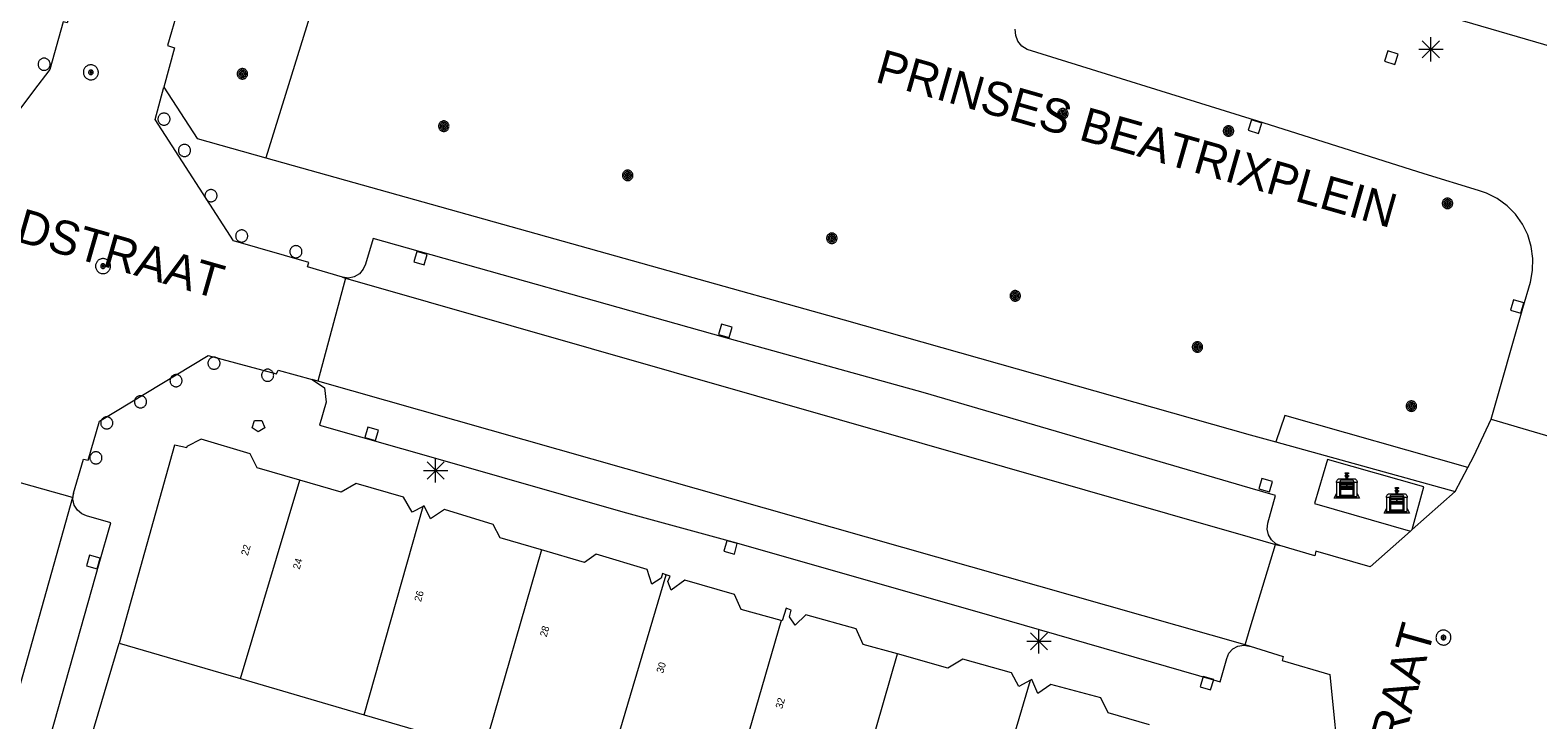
# Model space of a CAD drawing. Header units: metres. Extents: x 135779 to 137489, y 452643 to 455118.
# Tile 242 of 256: x 136950 to 137012, y 453642 to 453671. Entities that reach past the tile are written whole.
import ezdxf
from ezdxf.enums import TextEntityAlignment as Align

# ---------------------------------------------------------------- set-up
doc = ezdxf.new("R2010")
doc.units = ezdxf.units.M
for name, color, linetype, lineweight in [('KTop_BAK_Afval apart plaats', 96, 'Continuous', 13), ('KTop_BTD_Groenvoorziening_gras- en kruidachtigen', 62, 'Continuous', 13), ('KTop_NAR_Huisnummer (t)', 7, 'Continuous', 13), ('KTop_ORL_Weg_Straatnaam (t)', 7, 'Continuous', 13), ('KTop_PAL_Afsluitpaal', 222, 'Continuous', 13), ('KTop_PAL_Lichtmast', 40, 'Continuous', 13), ('KTop_PND_Grondvlaksituatie van BAG-pand [tachy]', 1, 'Continuous', 13), ('KTop_PND_Pandscheiding', 40, 'Continuous', 13), ('KTop_PUT_Brandkraan of -put', 1, 'Continuous', 13), ('KTop_PUT_Inspectie- of rioolput', 15, 'Continuous', 13), ('KTop_PUT_Kolk', 15, 'Continuous', 13), ('KTop_VGO_Boom', 92, 'Continuous', 13), ('KTop_WGD_Rijbaan_Lokale weg', 251, 'Continuous', 13), ('KTop_WGD_Rijbaan_Lokale weg_verkeersdrempel', 40, 'Continuous', 13), ('KTop_WGD_Voetpad', 251, 'Continuous', 13)]:
    doc.layers.add(name, color=color, linetype=linetype, lineweight=lineweight)
doc.styles.add('Style-ROVU', font='ROVU.shx')

# ---------------------------------------------------------------- blocks, each defined once
blk = doc.blocks.new('BAK_Afval_apart_plaats')
at = {"layer": 'KTop_BAK_Afval apart plaats'}
for p, q in [((-0.43, 0.141), (-0.425, 0.168)), ((-0.43, 0.118), (-0.43, 0.141)), ((-0.29, 0.118), (-0.43, 0.118)), ((-0.43, 0.118), (-0.43, -0.457)), ((-0.29, 0.118), (-0.43, 0.118)), ((-0.425, 0.168), (-0.416, 0.193)), ((-0.416, 0.193), (-0.403, 0.215)), ((-0.403, 0.215), (-0.384, 0.24)), ((-0.384, 0.24), (-0.364, 0.258)), ((-0.364, 0.258), (-0.342, 0.272)), ((-0.342, 0.272), (0, 0.272)), ((-0.282, 0.167), (-0.29, 0.146)), ((-0.282, 0.167), (-0.29, 0.146)), ((-0.29, 0.146), (-0.29, 0.118)), ((-0.29, 0.146), (-0.29, 0.118)), ((-0.29, -0.429), (-0.29, 0.118)), ((-0.29, 0.118), (-0.29, -0.429)), ((-0.273, 0.186), (-0.282, 0.167)), ((-0.273, 0.186), (-0.282, 0.167)), ((-0.248, 0.217), (-0.273, 0.186)), ((-0.248, 0.217), (-0.273, 0.186)), ((0.248, 0.217), (-0.248, 0.217)), ((0.248, 0.217), (-0.248, 0.217)), ((-0.242, 0.081), (-0.242, 0.153)), ((-0.242, 0.153), (0.242, 0.153)), ((0.242, 0.081), (-0.242, 0.081)), ((-0.242, 0.034), (-0.242, 0.081)), ((-0.242, 0.081), (0.242, 0.081)), ((-0.242, -0.059), (-0.242, 0.034)), ((-0.242, 0.034), (0.242, 0.034)), ((0.242, 0.034), (-0.242, 0.034)), ((-0.073, 0.513), (-0.072, 0.515)), ((-0.073, 0.513), (-0.073, 0.49)), ((-0.072, 0.511), (-0.073, 0.513)), ((-0.072, 0.511), (-0.073, 0.513)), ((-0.073, 0.49), (-0.072, 0.488)), ((-0.073, 0.399), (-0.073, 0.376)), ((-0.072, 0.397), (-0.073, 0.399)), ((-0.073, 0.376), (-0.072, 0.374)), ((-0.072, 0.515), (-0.071, 0.516)), ((-0.07, 0.51), (-0.072, 0.511)), ((-0.07, 0.51), (-0.072, 0.511)), ((-0.072, 0.488), (-0.07, 0.486)), ((-0.07, 0.396), (-0.072, 0.397)), ((-0.072, 0.374), (-0.07, 0.373)), ((-0.071, 0.516), (-0.07, 0.517)), ((-0.07, 0.517), (-0.067, 0.519)), ((-0.069, 0.509), (-0.07, 0.51)), ((-0.069, 0.509), (-0.07, 0.51)), ((-0.07, 0.486), (-0.069, 0.485)), ((-0.069, 0.395), (-0.07, 0.396)), ((-0.07, 0.373), (-0.069, 0.371)), ((-0.066, 0.507), (-0.069, 0.509)), ((-0.066, 0.507), (-0.069, 0.509)), ((-0.069, 0.485), (-0.066, 0.484)), ((-0.066, 0.394), (-0.069, 0.395)), ((-0.069, 0.371), (-0.066, 0.37)), ((-0.067, 0.519), (-0.065, 0.52)), ((-0.063, 0.506), (-0.066, 0.507)), ((-0.063, 0.506), (-0.066, 0.507)), ((-0.066, 0.484), (-0.063, 0.483)), ((-0.063, 0.392), (-0.066, 0.394)), ((-0.066, 0.37), (-0.063, 0.369)), ((-0.065, 0.52), (-0.061, 0.521)), ((-0.059, 0.505), (-0.063, 0.506)), ((-0.059, 0.505), (-0.063, 0.506)), ((-0.063, 0.483), (-0.059, 0.482)), ((-0.059, 0.391), (-0.063, 0.392)), ((-0.063, 0.369), (-0.059, 0.368)), ((-0.061, 0.521), (-0.055, 0.523)), ((-0.054, 0.504), (-0.059, 0.505)), ((-0.054, 0.504), (-0.059, 0.505)), ((-0.059, 0.482), (-0.054, 0.481)), ((-0.054, 0.39), (-0.059, 0.391)), ((-0.059, 0.368), (-0.054, 0.367)), ((-0.055, 0.523), (-0.049, 0.524)), ((-0.048, 0.503), (-0.054, 0.504)), ((-0.048, 0.503), (-0.054, 0.504)), ((-0.054, 0.481), (-0.048, 0.48)), ((-0.048, 0.389), (-0.054, 0.39)), ((-0.054, 0.367), (-0.048, 0.366)), ((-0.049, 0.524), (-0.043, 0.525)), ((-0.043, 0.502), (-0.048, 0.503)), ((-0.043, 0.502), (-0.048, 0.503)), ((-0.048, 0.48), (-0.043, 0.479)), ((-0.043, 0.388), (-0.048, 0.389)), ((-0.048, 0.366), (-0.043, 0.365)), ((-0.043, 0.525), (-0.035, 0.526)), ((-0.036, 0.501), (-0.043, 0.502)), ((-0.036, 0.501), (-0.043, 0.502)), ((-0.043, 0.479), (-0.036, 0.478)), ((-0.036, 0.388), (-0.043, 0.388)), ((-0.043, 0.365), (-0.036, 0.364)), ((-0.03, 0.501), (-0.036, 0.501)), ((-0.03, 0.501), (-0.036, 0.501)), ((-0.036, 0.478), (-0.03, 0.478)), ((-0.03, 0.387), (-0.036, 0.388)), ((-0.036, 0.364), (-0.03, 0.364)), ((-0.035, 0.526), (-0.029, 0.527)), ((-0.021, 0.5), (-0.03, 0.501)), ((-0.021, 0.5), (-0.03, 0.501)), ((-0.03, 0.478), (-0.028, 0.478)), ((-0.021, 0.387), (-0.03, 0.387)), ((-0.03, 0.364), (-0.028, 0.364)), ((-0.029, 0.527), (-0.023, 0.527)), ((-0.028, 0.478), (-0.021, 0.477)), ((-0.028, 0.468), (-0.028, 0.478)), ((-0.028, 0.478), (-0.021, 0.477)), ((-0.028, 0.4), (-0.028, 0.468)), ((-0.028, 0.468), (-0.021, 0.468)), ((-0.021, 0.468), (-0.028, 0.468)), ((-0.021, 0.4), (-0.028, 0.4)), ((-0.028, 0.364), (-0.021, 0.363)), ((-0.028, 0.355), (-0.028, 0.364)), ((-0.028, 0.364), (-0.021, 0.363)), ((-0.028, 0.272), (-0.028, 0.355)), ((-0.028, 0.355), (-0.021, 0.354)), ((-0.021, 0.354), (-0.028, 0.355)), ((0.028, 0.272), (-0.028, 0.272)), ((-0.023, 0.527), (-0.013, 0.528)), ((-0.014, 0.5), (-0.021, 0.5)), ((-0.014, 0.5), (-0.021, 0.5)), ((-0.021, 0.477), (-0.014, 0.477)), ((-0.021, 0.477), (-0.014, 0.477)), ((-0.021, 0.468), (-0.014, 0.468)), ((-0.014, 0.468), (-0.021, 0.468)), ((-0.014, 0.399), (-0.021, 0.4)), ((-0.014, 0.386), (-0.021, 0.387)), ((-0.021, 0.363), (-0.014, 0.363)), ((-0.021, 0.363), (-0.014, 0.363)), ((-0.021, 0.354), (-0.014, 0.354)), ((-0.014, 0.354), (-0.021, 0.354)), ((0, 0.5), (-0.014, 0.5)), ((0, 0.5), (-0.014, 0.5)), ((-0.014, 0.477), (0, 0.477)), ((-0.014, 0.477), (0, 0.477)), ((-0.014, 0.468), (0, 0.468)), ((0, 0.468), (-0.014, 0.468)), ((0, 0.399), (-0.014, 0.399)), ((0, 0.386), (-0.014, 0.386)), ((-0.014, 0.363), (0, 0.363)), ((-0.014, 0.363), (0, 0.363)), ((-0.014, 0.354), (0, 0.354)), ((0, 0.354), (-0.014, 0.354)), ((-0.013, 0.528), (-0.005, 0.528)), ((-0.005, 0.528), (0, 0.528)), ((0, 0.528), (0.005, 0.528)), ((0, 0.5), (0, 0.477)), ((0, 0.477), (0, 0.5)), ((0, 0.477), (0, 0.5)), ((0, 0.5), (0.014, 0.5)), ((0.014, 0.5), (0, 0.5)), ((0.014, 0.477), (0, 0.477)), ((0, 0.477), (0.014, 0.477)), ((0.014, 0.468), (0, 0.468)), ((0, 0.468), (0, 0.399)), ((0, 0.468), (0, 0.399)), ((0.014, 0.468), (0, 0.468)), ((0, 0.399), (0.014, 0.399)), ((0, 0.363), (0, 0.386)), ((0, 0.363), (0, 0.386)), ((0, 0.386), (0.014, 0.386)), ((0.014, 0.363), (0, 0.363)), ((0, 0.363), (0.014, 0.363)), ((0, 0.354), (0.014, 0.354)), ((0, 0.272), (0, 0.354)), ((0, 0.354), (0, 0.272)), ((0.014, 0.354), (0, 0.354)), ((0, 0.272), (0.342, 0.272)), ((0.028, 0.272), (0, 0.272)), ((0, 0.272), (0.028, 0.272)), ((0.005, 0.528), (0.013, 0.528)), ((0.013, 0.528), (0.023, 0.527)), ((0.014, 0.5), (0.021, 0.5)), ((0.021, 0.5), (0.014, 0.5)), ((0.021, 0.477), (0.014, 0.477)), ((0.014, 0.477), (0.021, 0.477)), ((0.021, 0.468), (0.014, 0.468)), ((0.021, 0.468), (0.014, 0.468)), ((0.014, 0.399), (0.021, 0.4)), ((0.014, 0.386), (0.021, 0.387)), ((0.021, 0.363), (0.014, 0.363)), ((0.014, 0.363), (0.021, 0.363)), ((0.014, 0.354), (0.021, 0.354)), ((0.021, 0.354), (0.014, 0.354)), ((0.021, 0.5), (0.03, 0.501)), ((0.03, 0.501), (0.021, 0.5)), ((0.028, 0.478), (0.021, 0.477)), ((0.021, 0.477), (0.028, 0.478)), ((0.021, 0.468), (0.028, 0.468)), ((0.028, 0.468), (0.021, 0.468)), ((0.028, 0.468), (0.021, 0.468)), ((0.021, 0.4), (0.028, 0.4)), ((0.021, 0.387), (0.03, 0.387)), ((0.028, 0.364), (0.021, 0.363)), ((0.021, 0.363), (0.028, 0.364)), ((0.021, 0.354), (0.028, 0.355)), ((0.028, 0.355), (0.021, 0.354)), ((0.023, 0.527), (0.029, 0.527)), ((0.03, 0.478), (0.028, 0.478)), ((0.028, 0.478), (0.028, 0.468)), ((0.028, 0.4), (0.028, 0.468)), ((0.03, 0.364), (0.028, 0.364)), ((0.028, 0.364), (0.028, 0.355)), ((0.028, 0.355), (0.028, 0.272)), ((0.029, 0.527), (0.035, 0.526)), ((0.03, 0.501), (0.036, 0.501)), ((0.036, 0.501), (0.03, 0.501)), ((0.036, 0.478), (0.03, 0.478)), ((0.03, 0.387), (0.036, 0.388)), ((0.036, 0.364), (0.03, 0.364)), ((0.035, 0.526), (0.043, 0.525)), ((0.036, 0.501), (0.043, 0.502)), ((0.043, 0.502), (0.036, 0.501)), ((0.043, 0.479), (0.036, 0.478)), ((0.036, 0.388), (0.043, 0.388)), ((0.043, 0.365), (0.036, 0.364)), ((0.043, 0.525), (0.049, 0.524)), ((0.043, 0.502), (0.048, 0.503)), ((0.048, 0.503), (0.043, 0.502)), ((0.048, 0.48), (0.043, 0.479)), ((0.043, 0.388), (0.048, 0.389)), ((0.048, 0.366), (0.043, 0.365)), ((0.048, 0.503), (0.054, 0.504)), ((0.054, 0.504), (0.048, 0.503)), ((0.054, 0.481), (0.048, 0.48)), ((0.048, 0.389), (0.054, 0.39)), ((0.054, 0.367), (0.048, 0.366)), ((0.049, 0.524), (0.055, 0.523)), ((0.054, 0.504), (0.059, 0.505)), ((0.059, 0.505), (0.054, 0.504)), ((0.059, 0.482), (0.054, 0.481)), ((0.054, 0.39), (0.059, 0.391)), ((0.059, 0.368), (0.054, 0.367)), ((0.055, 0.523), (0.061, 0.521)), ((0.059, 0.505), (0.063, 0.506)), ((0.063, 0.506), (0.059, 0.505)), ((0.063, 0.483), (0.059, 0.482)), ((0.059, 0.391), (0.063, 0.392)), ((0.063, 0.369), (0.059, 0.368)), ((0.061, 0.521), (0.065, 0.52)), ((0.063, 0.506), (0.066, 0.507)), ((0.066, 0.507), (0.063, 0.506)), ((0.066, 0.484), (0.063, 0.483)), ((0.063, 0.392), (0.066, 0.394)), ((0.066, 0.37), (0.063, 0.369)), ((0.065, 0.52), (0.067, 0.519)), ((0.066, 0.507), (0.069, 0.509)), ((0.069, 0.509), (0.066, 0.507)), ((0.069, 0.485), (0.066, 0.484)), ((0.066, 0.394), (0.069, 0.395)), ((0.069, 0.371), (0.066, 0.37)), ((0.067, 0.519), (0.07, 0.517)), ((0.069, 0.509), (0.07, 0.51)), ((0.07, 0.51), (0.069, 0.509)), ((0.07, 0.486), (0.069, 0.485)), ((0.069, 0.395), (0.07, 0.396)), ((0.07, 0.373), (0.069, 0.371)), ((0.07, 0.517), (0.071, 0.516)), ((0.07, 0.51), (0.072, 0.511)), ((0.072, 0.511), (0.07, 0.51)), ((0.072, 0.488), (0.07, 0.486)), ((0.07, 0.396), (0.072, 0.397)), ((0.072, 0.374), (0.07, 0.373)), ((0.071, 0.516), (0.072, 0.515)), ((0.072, 0.515), (0.073, 0.513)), ((0.072, 0.511), (0.073, 0.513)), ((0.073, 0.513), (0.072, 0.511)), ((0.073, 0.49), (0.072, 0.488)), ((0.072, 0.397), (0.073, 0.399)), ((0.073, 0.376), (0.072, 0.374)), ((0.073, 0.513), (0.073, 0.49)), ((0.073, 0.399), (0.073, 0.376)), ((0.242, 0.153), (0.242, 0.081)), ((0.242, 0.081), (0.242, 0.034)), ((0.242, 0.034), (0.242, -0.059)), ((0.273, 0.186), (0.248, 0.217)), ((0.273, 0.186), (0.248, 0.217)), ((0.282, 0.167), (0.273, 0.186)), ((0.282, 0.167), (0.273, 0.186)), ((0.29, 0.146), (0.282, 0.167)), ((0.29, 0.146), (0.282, 0.167)), ((0.29, 0.118), (0.29, 0.146)), ((0.29, 0.118), (0.29, 0.146)), ((0.43, 0.118), (0.29, 0.118)), ((0.29, 0.118), (0.29, -0.429)), ((0.43, 0.118), (0.29, 0.118)), ((0.29, -0.429), (0.29, 0.118)), ((0.342, 0.272), (0.364, 0.258)), ((0.364, 0.258), (0.384, 0.24)), ((0.384, 0.24), (0.403, 0.215)), ((0.403, 0.215), (0.416, 0.193)), ((0.416, 0.193), (0.425, 0.168)), ((0.425, 0.168), (0.43, 0.141)), ((0.43, 0.141), (0.43, 0.118)), ((0.43, -0.457), (0.43, 0.118)), ((-0.528, -0.528), (-0.43, -0.332)), ((0.528, -0.528), (-0.528, -0.528)), ((-0.43, -0.332), (-0.43, -0.457)), ((-0.43, -0.457), (0.43, -0.457)), ((-0.43, -0.457), (0.43, -0.457)), ((0.29, -0.429), (-0.29, -0.429)), ((-0.29, -0.429), (0.29, -0.429)), ((0.242, -0.059), (-0.242, -0.059)), ((-0.242, -0.059), (-0.242, -0.092)), ((0.242, -0.059), (-0.242, -0.059)), ((-0.242, -0.092), (0.242, -0.092)), ((-0.242, -0.11), (-0.242, -0.092)), ((-0.242, -0.092), (0.242, -0.092)), ((0.242, -0.11), (-0.242, -0.11)), ((0.242, -0.11), (-0.242, -0.11)), ((-0.242, -0.147), (0.242, -0.147)), ((-0.242, -0.41), (-0.242, -0.147)), ((0.242, -0.41), (-0.242, -0.41)), ((0.242, -0.11), (0.242, -0.059)), ((0.242, -0.092), (0.242, -0.11)), ((0.242, -0.092), (0.242, -0.11)), ((0.242, -0.147), (0.242, -0.41)), ((0.43, -0.457), (0.43, -0.332)), ((0.43, -0.332), (0.528, -0.528))]:
    blk.add_line(p, q, dxfattribs=at)
at = {"layer": 'KTop_BAK_Afval apart plaats', "flags": 128}
blk.add_lwpolyline([(0.029, 0.413), (0.035, 0.412), (0.043, 0.411), (0.049, 0.41), (0.055, 0.409), (0.061, 0.407), (0.065, 0.406), (0.067, 0.405), (0.07, 0.403), (0.071, 0.402), (0.072, 0.401), (0.073, 0.399), (0.072, 0.397), (0.07, 0.396), (0.069, 0.395), (0.066, 0.394), (0.063, 0.392), (0.059, 0.391), (0.054, 0.39), (0.048, 0.389), (0.043, 0.388), (0.036, 0.388), (0.03, 0.387), (0.021, 0.387), (0.014, 0.386), (0, 0.386), (-0.014, 0.386), (-0.021, 0.387), (-0.03, 0.387), (-0.036, 0.388), (-0.043, 0.388), (-0.048, 0.389), (-0.054, 0.39), (-0.059, 0.391), (-0.063, 0.392), (-0.066, 0.394), (-0.069, 0.395), (-0.07, 0.396), (-0.072, 0.397), (-0.073, 0.399), (-0.072, 0.401), (-0.071, 0.402), (-0.07, 0.403), (-0.067, 0.405), (-0.065, 0.406), (-0.061, 0.407), (-0.055, 0.409), (-0.049, 0.41), (-0.043, 0.411), (-0.035, 0.412), (-0.029, 0.413), (-0.028, 0.413), (-0.028, 0.4), (-0.021, 0.4), (-0.014, 0.399), (0, 0.399), (0.014, 0.399), (0.021, 0.4), (0.028, 0.4), (0.028, 0.413), (0.029, 0.413), (0.028, 0.413)], dxfattribs=at)
at = {"layer": 'KTop_BAK_Afval apart plaats'}
for p in [(0, 0), (-0.43, -0.457)]:
    blk.add_point(p, dxfattribs=at)
blk = doc.blocks.new('PAL_Lichtmast')
at = {"layer": 'KTop_PAL_Lichtmast'}
for p, q in [((-0.354, -0.354), (0.354, 0.354)), ((0.354, -0.354), (-0.354, 0.354)), ((0, -0.5), (0, 0.5)), ((-0.5, 0), (0.5, 0))]:
    blk.add_line(p, q, dxfattribs=at)
blk = doc.blocks.new('PAL_Afsluitpaal')
at = {"layer": 'KTop_PAL_Afsluitpaal', "flags": 128}
blk.add_lwpolyline([(0.25, 0), (0.249, 0.026), (0.245, 0.052), (0.238, 0.077), (0.228, 0.102), (0.217, 0.125), (0.202, 0.147), (0.186, 0.167), (0.167, 0.186), (0.147, 0.202), (0.125, 0.217), (0.102, 0.228), (0.077, 0.238), (0.052, 0.245), (0.026, 0.249), (0, 0.25), (-0.026, 0.249), (-0.052, 0.245), (-0.077, 0.238), (-0.102, 0.228), (-0.125, 0.217), (-0.147, 0.202), (-0.167, 0.186), (-0.186, 0.167), (-0.202, 0.147), (-0.217, 0.125), (-0.228, 0.102), (-0.238, 0.077), (-0.245, 0.052), (-0.249, 0.026), (-0.25, 0), (-0.249, -0.026), (-0.245, -0.052), (-0.238, -0.077), (-0.228, -0.102), (-0.217, -0.125), (-0.202, -0.147), (-0.186, -0.167), (-0.167, -0.186), (-0.147, -0.202), (-0.125, -0.217), (-0.102, -0.228), (-0.077, -0.238), (-0.052, -0.245), (-0.026, -0.249), (0, -0.25), (0.026, -0.249), (0.052, -0.245), (0.077, -0.238), (0.102, -0.228), (0.125, -0.217), (0.147, -0.202), (0.167, -0.186), (0.186, -0.167), (0.202, -0.147), (0.217, -0.125), (0.228, -0.102), (0.238, -0.077), (0.245, -0.052), (0.249, -0.026), (0.25, 0)], dxfattribs=at)
blk = doc.blocks.new('PUT_Kolk')
at = {"layer": 'KTop_PUT_Kolk', "flags": 128}
blk.add_lwpolyline([(0.225, -0.225), (0.225, 0.225), (-0.225, 0.225), (-0.225, -0.225), (0.225, -0.225)], dxfattribs=at)
blk = doc.blocks.new('PUT_Brandkraan_of_-put')
at = {"layer": 'KTop_PUT_Brandkraan of -put'}
for p, q in [((-0.25, 0.034), (0, 0.25)), ((-0.158, -0.25), (-0.25, 0.034)), ((0, 0.25), (0.25, 0.033)), ((0.25, 0.033), (0.158, -0.25)), ((0.158, -0.25), (-0.158, -0.25))]:
    blk.add_line(p, q, dxfattribs=at)
blk = doc.blocks.new('PUT_Inspectie-_of_rioolput')
at = {"layer": 'KTop_PUT_Inspectie- of rioolput', "flags": 128}
for points in [[(0.31, 0), (0.308, 0.032), (0.303, 0.064), (0.294, 0.095), (0.283, 0.126), (0.268, 0.155), (0.25, 0.182), (0.23, 0.207), (0.207, 0.23), (0.182, 0.25), (0.154, 0.268), (0.126, 0.283), (0.095, 0.294), (0.064, 0.303), (0.032, 0.308), (0, 0.309), (-0.032, 0.308), (-0.064, 0.303), (-0.096, 0.294), (-0.126, 0.283), (-0.155, 0.268), (-0.182, 0.25), (-0.207, 0.23), (-0.23, 0.207), (-0.25, 0.182), (-0.268, 0.154), (-0.283, 0.126), (-0.294, 0.095), (-0.303, 0.064), (-0.308, 0.032), (-0.309, 0), (-0.308, -0.032), (-0.303, -0.064), (-0.294, -0.096), (-0.283, -0.126), (-0.268, -0.155), (-0.25, -0.182), (-0.23, -0.207), (-0.207, -0.23), (-0.182, -0.25), (-0.155, -0.268), (-0.126, -0.283), (-0.096, -0.294), (-0.064, -0.303), (-0.032, -0.308), (0, -0.309), (0.032, -0.308), (0.064, -0.303), (0.095, -0.294), (0.126, -0.283), (0.155, -0.268), (0.182, -0.25), (0.207, -0.23), (0.23, -0.207), (0.25, -0.182), (0.268, -0.155), (0.283, -0.126), (0.294, -0.096), (0.303, -0.064), (0.308, -0.032), (0.31, 0)], [(0.095, 0), (0.094, 0.009), (0.092, 0.019), (0.09, 0.029), (0.086, 0.038), (0.082, 0.047), (0.076, 0.055), (0.07, 0.063), (0.063, 0.07), (0.055, 0.076), (0.047, 0.082), (0.038, 0.086), (0.029, 0.09), (0.019, 0.092), (0.009, 0.094), (0, 0.094), (-0.01, 0.094), (-0.02, 0.092), (-0.029, 0.09), (-0.039, 0.086), (-0.048, 0.082), (-0.056, 0.076), (-0.064, 0.07), (-0.071, 0.063), (-0.077, 0.055), (-0.082, 0.047), (-0.087, 0.038), (-0.09, 0.029), (-0.093, 0.019), (-0.094, 0.009), (-0.095, 0), (-0.094, -0.01), (-0.093, -0.02), (-0.09, -0.029), (-0.087, -0.039), (-0.082, -0.048), (-0.077, -0.056), (-0.071, -0.064), (-0.064, -0.071), (-0.056, -0.077), (-0.047, -0.082), (-0.039, -0.087), (-0.029, -0.09), (-0.02, -0.093), (-0.01, -0.094), (0, -0.095), (0.009, -0.094), (0.019, -0.093), (0.029, -0.09), (0.038, -0.087), (0.047, -0.082), (0.055, -0.077), (0.063, -0.071), (0.07, -0.064), (0.076, -0.056), (0.082, -0.047), (0.086, -0.039), (0.09, -0.029), (0.092, -0.02), (0.094, -0.01), (0.095, 0)], [(0.035, 0), (0.034, 0.003), (0.034, 0.007), (0.033, 0.01), (0.031, 0.014), (0.03, 0.017), (0.028, 0.02), (0.026, 0.023), (0.023, 0.026), (0.02, 0.028), (0.017, 0.03), (0.014, 0.031), (0.01, 0.033), (0.007, 0.034), (0.003, 0.034), (0, 0.034), (-0.004, 0.034), (-0.007, 0.034), (-0.011, 0.033), (-0.014, 0.031), (-0.018, 0.03), (-0.021, 0.028), (-0.023, 0.026), (-0.026, 0.023), (-0.028, 0.02), (-0.03, 0.017), (-0.032, 0.014), (-0.033, 0.01), (-0.034, 0.007), (-0.035, 0.003), (-0.035, 0), (-0.035, -0.004), (-0.034, -0.007), (-0.033, -0.011), (-0.032, -0.014), (-0.03, -0.018), (-0.028, -0.021), (-0.026, -0.023), (-0.023, -0.026), (-0.021, -0.028), (-0.017, -0.03), (-0.014, -0.032), (-0.011, -0.033), (-0.007, -0.034), (-0.004, -0.035), (0, -0.035), (0.003, -0.035), (0.007, -0.034), (0.01, -0.033), (0.014, -0.032), (0.017, -0.03), (0.02, -0.028), (0.023, -0.026), (0.026, -0.023), (0.028, -0.021), (0.03, -0.017), (0.031, -0.014), (0.033, -0.011), (0.034, -0.007), (0.034, -0.004), (0.035, 0)], [(0.01, 0.02), (0.007, 0.02), (0.005, 0.021), (0.003, 0.022), (0.001, 0.022), (-0.001, 0.022), (-0.004, 0.022), (-0.006, 0.021), (-0.008, 0.02), (-0.01, 0.019), (-0.012, 0.018), (-0.014, 0.017), (-0.016, 0.015), (-0.017, 0.013), (-0.019, 0.012), (-0.02, 0.009), (-0.021, 0.007), (-0.022, 0.005), (-0.022, 0.003), (-0.022, 0.001), (-0.022, -0.001), (-0.022, -0.004), (-0.022, -0.006), (-0.021, -0.008), (-0.02, -0.01), (-0.019, -0.012), (-0.017, -0.014), (-0.016, -0.016), (-0.014, -0.017), (-0.012, -0.019), (-0.01, -0.02), (-0.008, -0.021), (-0.006, -0.022), (-0.003, -0.022), (-0.001, -0.022), (0.001, -0.022), (0.003, -0.022), (0.005, -0.022), (0.008, -0.021), (0.01, -0.02), (0.012, -0.019), (0.014, -0.017), (0.015, -0.016), (0.017, -0.014), (0.018, -0.012), (0.02, -0.01), (0.02, -0.008), (0.021, -0.006), (0.022, -0.003), (0.022, -0.001), (0.022, 0.001), (0.022, 0.003), (0.021, 0.005), (0.02, 0.008), (0.019, 0.01), (0.018, 0.012), (0.017, 0.014), (0.015, 0.015), (0.013, 0.017), (0.012, 0.018), (0.01, 0.02)]]:
    blk.add_lwpolyline(points, dxfattribs=at)
blk = doc.blocks.new('VGO_Boom')
at = {"layer": 'KTop_VGO_Boom', "flags": 128}
for points in [[(0.215, 0), (0.214, 0.022), (0.21, 0.045), (0.204, 0.066), (0.196, 0.087), (0.186, 0.108), (0.174, 0.126), (0.16, 0.144), (0.144, 0.16), (0.126, 0.174), (0.107, 0.186), (0.087, 0.196), (0.066, 0.204), (0.045, 0.21), (0.022, 0.214), (-0.001, 0.215), (-0.023, 0.214), (-0.045, 0.21), (-0.067, 0.204), (-0.088, 0.196), (-0.108, 0.186), (-0.127, 0.174), (-0.144, 0.16), (-0.16, 0.144), (-0.174, 0.126), (-0.187, 0.107), (-0.197, 0.087), (-0.205, 0.066), (-0.211, 0.045), (-0.214, 0.022), (-0.215, -0.001), (-0.214, -0.023), (-0.211, -0.045), (-0.205, -0.067), (-0.197, -0.088), (-0.187, -0.108), (-0.174, -0.127), (-0.16, -0.144), (-0.144, -0.16), (-0.127, -0.174), (-0.108, -0.187), (-0.088, -0.197), (-0.067, -0.205), (-0.045, -0.211), (-0.023, -0.214), (0, -0.215), (0.022, -0.214), (0.045, -0.211), (0.066, -0.205), (0.087, -0.197), (0.108, -0.187), (0.126, -0.174), (0.144, -0.16), (0.16, -0.144), (0.174, -0.127), (0.186, -0.108), (0.196, -0.088), (0.204, -0.067), (0.21, -0.045), (0.214, -0.023), (0.215, -0.001)], [(0.155, 0), (0.154, 0.016), (0.152, 0.032), (0.147, 0.048), (0.142, 0.063), (0.134, 0.078), (0.125, 0.091), (0.115, 0.104), (0.104, 0.115), (0.091, 0.125), (0.077, 0.134), (0.063, 0.142), (0.048, 0.147), (0.032, 0.152), (0.016, 0.154), (-0.001, 0.155), (-0.017, 0.154), (-0.033, 0.152), (-0.048, 0.147), (-0.064, 0.142), (-0.078, 0.134), (-0.092, 0.125), (-0.104, 0.115), (-0.116, 0.104), (-0.126, 0.091), (-0.135, 0.077), (-0.142, 0.063), (-0.148, 0.048), (-0.152, 0.032), (-0.155, 0.016), (-0.155, -0.001), (-0.155, -0.017), (-0.152, -0.033), (-0.148, -0.048), (-0.142, -0.064), (-0.135, -0.078), (-0.126, -0.092), (-0.116, -0.104), (-0.104, -0.116), (-0.092, -0.126), (-0.078, -0.135), (-0.064, -0.142), (-0.048, -0.148), (-0.033, -0.152), (-0.017, -0.155), (0, -0.155), (0.016, -0.155), (0.032, -0.152), (0.048, -0.148), (0.063, -0.142), (0.078, -0.135), (0.091, -0.126), (0.104, -0.116), (0.115, -0.104), (0.125, -0.092), (0.134, -0.078), (0.142, -0.064), (0.147, -0.048), (0.152, -0.033), (0.154, -0.017), (0.155, -0.001)], [(0.095, 0), (0.094, 0.01), (0.093, 0.02), (0.09, 0.029), (0.087, 0.039), (0.082, 0.048), (0.077, 0.056), (0.071, 0.064), (0.064, 0.071), (0.056, 0.077), (0.047, 0.082), (0.039, 0.087), (0.029, 0.09), (0.02, 0.093), (0.01, 0.094), (-0.001, 0.095), (-0.01, 0.094), (-0.02, 0.093), (-0.03, 0.09), (-0.039, 0.087), (-0.048, 0.082), (-0.056, 0.077), (-0.064, 0.071), (-0.071, 0.064), (-0.077, 0.056), (-0.083, 0.047), (-0.087, 0.039), (-0.091, 0.029), (-0.093, 0.02), (-0.095, 0.01), (-0.095, -0.001), (-0.095, -0.01), (-0.093, -0.02), (-0.091, -0.03), (-0.087, -0.039), (-0.083, -0.048), (-0.077, -0.056), (-0.071, -0.064), (-0.064, -0.071), (-0.056, -0.077), (-0.048, -0.083), (-0.039, -0.087), (-0.03, -0.091), (-0.02, -0.093), (-0.01, -0.095), (0, -0.095), (0.01, -0.095), (0.02, -0.093), (0.029, -0.091), (0.039, -0.087), (0.048, -0.083), (0.056, -0.077), (0.064, -0.071), (0.071, -0.064), (0.077, -0.056), (0.082, -0.048), (0.087, -0.039), (0.09, -0.03), (0.093, -0.02), (0.094, -0.01), (0.095, -0.001)], [(0.035, 0), (0.035, 0.004), (0.034, 0.007), (0.033, 0.011), (0.032, 0.014), (0.03, 0.018), (0.028, 0.021), (0.026, 0.023), (0.023, 0.026), (0.021, 0.028), (0.017, 0.03), (0.014, 0.032), (0.011, 0.033), (0.007, 0.034), (0.004, 0.035), (-0.001, 0.035), (-0.004, 0.035), (-0.008, 0.034), (-0.011, 0.033), (-0.015, 0.032), (-0.018, 0.03), (-0.021, 0.028), (-0.024, 0.026), (-0.027, 0.023), (-0.029, 0.021), (-0.031, 0.017), (-0.032, 0.014), (-0.034, 0.011), (-0.035, 0.007), (-0.035, 0.004), (-0.035, -0.001), (-0.035, -0.004), (-0.035, -0.008), (-0.034, -0.011), (-0.032, -0.015), (-0.031, -0.018), (-0.029, -0.021), (-0.027, -0.024), (-0.024, -0.027), (-0.021, -0.029), (-0.018, -0.031), (-0.015, -0.032), (-0.011, -0.034), (-0.008, -0.035), (-0.004, -0.035), (0, -0.035), (0.004, -0.035), (0.007, -0.035), (0.011, -0.034), (0.014, -0.032), (0.018, -0.031), (0.021, -0.029), (0.023, -0.027), (0.026, -0.024), (0.028, -0.021), (0.03, -0.018), (0.032, -0.015), (0.033, -0.011), (0.034, -0.008), (0.035, -0.004), (0.035, 0)]]:
    blk.add_lwpolyline(points, dxfattribs=at)

msp = doc.modelspace()

# ---------------------------------------------------------------- linework, layer by layer
at = {"layer": 'KTop_BTD_Groenvoorziening_gras- en kruidachtigen', "flags": 128}
for points in [[(136965.214, 453684.419), (136959.37, 453665.576)], [(137008.983, 453652.803), (137001.427, 453654.937), (137001.059, 453653.857)]]:
    msp.add_lwpolyline(points, dxfattribs=at)
at = {"layer": 'KTop_PND_Grondvlaksituatie van BAG-pand [tachy]', "flags": 128}
for points in [[(136960.771, 453652.272), (136959.014, 453652.781), (136958.729, 453653.366), (136956.712, 453653.971), (136956.111, 453653.66), (136956.101, 453653.61), (136955.933, 453653.648), (136955.601, 453653.721), (136953.323, 453645.554)], [(136965.868, 453651.191), (136965.412, 453650.955), (136965.062, 453651.57), (136963.101, 453652.141), (136962.485, 453651.774), (136960.771, 453652.272)], [(136970.753, 453649.395), (136969.047, 453649.895), (136968.753, 453650.441), (136966.747, 453651.061), (136966.171, 453650.685), (136965.907, 453651.211), (136965.868, 453651.191)], [(136975.894, 453648.375), (136975.749, 453648.426), (136975.689, 453648.226), (136975.302, 453647.986), (136975.117, 453648.591), (136973.005, 453649.219), (136972.53, 453648.875), (136970.753, 453649.395)], [(136980.634, 453646.486), (136978.991, 453646.936), (136978.712, 453647.551), (136976.671, 453648.155), (136976.095, 453647.735), (136975.969, 453648.091), (136976.059, 453648.316), (136975.894, 453648.375)], [(136985.438, 453645.104), (136984.031, 453645.499), (136983.736, 453646.144), (136981.663, 453646.719), (136981.212, 453646.289), (136980.989, 453646.635), (136981.056, 453646.911), (136980.845, 453646.99), (136980.678, 453646.474), (136980.634, 453646.486)], [(136953.323, 453645.554), (136957.511, 453644.33), (136958.323, 453644.091)], [(136990.933, 453644.024), (136990.449, 453643.76), (136990.149, 453644.33), (136988.143, 453644.891), (136987.522, 453644.521), (136985.438, 453645.104)], [(136958.323, 453644.091), (136963.434, 453642.593)], [(136995.84, 453642.178), (136994.136, 453642.669), (136993.827, 453643.289), (136991.77, 453643.85), (136991.234, 453643.475), (136990.98, 453644.05), (136990.933, 453644.024)], [(136963.434, 453642.593), (136968.369, 453641.145)]]:
    msp.add_lwpolyline(points, dxfattribs=at)
at = {"layer": 'KTop_PND_Pandscheiding', "flags": 128}
for points in [[(136958.323, 453644.091), (136960.771, 453652.272)], [(136963.434, 453642.593), (136965.868, 453651.191)], [(136970.753, 453649.395), (136968.369, 453641.145)], [(136973.324, 453639.691), (136975.894, 453648.375)], [(136980.634, 453646.486), (136978.27, 453638.323)], [(136983.103, 453636.985), (136985.438, 453645.104)], [(136988.417, 453635.515), (136990.933, 453644.024)]]:
    msp.add_lwpolyline(points, dxfattribs=at)
at = {"layer": 'KTop_WGD_Rijbaan_Lokale weg', "flags": 128}
for points in [[(137008.414, 453671.34), (137020.226, 453667.896)], [(137009.934, 453654.79), (137011.25, 453659.37), (137011.56, 453660.44), (137011.652, 453660.929), (137011.664, 453661.426), (137011.597, 453661.918), (137011.451, 453662.394), (137011.231, 453662.84), (137010.943, 453663.245), (137010.594, 453663.598), (137010.192, 453663.891), (137009.749, 453664.116), (137009.42, 453664.23), (137007.17, 453664.92), (137000.27, 453667.1), (137000, 453667.184), (136990.79, 453670.04), (136990.574, 453670.183), (136990.411, 453670.385), (136990.318, 453670.626), (136990.302, 453670.885)], [(136962.661, 453660.608), (136961.52, 453656.361)], [(136962.661, 453660.608), (137000, 453649.922), (137001.039, 453649.625)], [(136999.788, 453645.482), (136961.52, 453656.361)], [(137009.934, 453654.79), (137013.957, 453653.609)], [(136951.391, 453651.553), (136948.509, 453652.374)], [(136951.391, 453651.553), (136941.327, 453615.658)], [(136999.788, 453645.482), (137000, 453646.176), (137001.039, 453649.625)]]:
    msp.add_lwpolyline(points, dxfattribs=at)
at = {"layer": 'KTop_WGD_Rijbaan_Lokale weg_verkeersdrempel', "flags": 128}
for points in [[(136951.636, 453672.8), (136951.603, 453672.559), (136951.182, 453671.142), (136951.014, 453671.181), (136950.456, 453669.214), (136949.792, 453668.334), (136947.431, 453665.207), (136946.332, 453665.52), (136946.284, 453665.365), (136944.86, 453665.78)], [(136955.745, 453671.669), (136955.322, 453670.204), (136955.602, 453670.107), (136955.164, 453668.485)], [(136962.539, 453660.643), (136961.092, 453661.078), (136961.152, 453661.255), (136958.047, 453662.149), (136954.805, 453667.157), (136955.164, 453668.485)], [(136962.539, 453660.643), (136962.661, 453660.608)], [(136951.441, 453651.731), (136951.852, 453653.139), (136952.043, 453653.102), (136952.504, 453654.705), (136956.999, 453657.414), (136959.815, 453656.664), (136959.879, 453656.814), (136961.288, 453656.427)], [(136961.52, 453656.361), (136961.288, 453656.427)], [(137008.983, 453652.803), (137009.225, 453653.258), (137009.934, 453654.79)], [(137008.452, 453651.805), (137008.983, 453652.803)], [(137008.452, 453651.805), (137006.675, 453650.233)], [(136951.441, 453651.731), (136951.391, 453651.553)], [(137006.61, 453650.175), (137004.945, 453648.702), (137002.7, 453649.339), (137002.667, 453649.157), (137001.219, 453649.573)], [(137006.61, 453650.175), (137006.675, 453650.233)], [(137001.039, 453649.625), (137001.219, 453649.573)], [(136999.966, 453645.431), (136999.788, 453645.482)], [(136999.966, 453645.431), (137000, 453645.422), (137001.358, 453645.003), (137001.313, 453644.829), (137003.288, 453644.25), (137003.708, 453639.97), (137003.823, 453638.803), (137003.22, 453636.659), (137003.363, 453636.614), (137002.975, 453635.178)]]:
    msp.add_lwpolyline(points, dxfattribs=at)
at = {"layer": 'KTop_WGD_Voetpad', "flags": 128}
for points in [[(136955.164, 453668.485), (136956.534, 453666.371), (136959.37, 453665.576)], [(136959.37, 453665.576), (136975.967, 453660.922), (136983.238, 453658.892), (137000, 453654.151), (137001.059, 453653.857)], [(137001.219, 453649.573), (137001.058, 453649.646), (137000.872, 453649.807), (137000.746, 453650.018), (137000.694, 453650.259), (137000.721, 453650.499), (137001.042, 453651.643), (137000, 453651.938), (136986.499, 453655.885), (136978.267, 453658.178), (136963.797, 453662.245), (136963.484, 453661.18), (136963.395, 453660.973), (136963.234, 453660.788), (136963.022, 453660.663), (136962.782, 453660.613), (136962.539, 453660.643)], [(136961.288, 453656.427), (136961.789, 453656.086), (136961.859, 453655.492), (136961.593, 453654.542), (136966.665, 453653.106), (136974.112, 453650.963), (136978.647, 453649.736), (136988.71, 453646.862), (136998.483, 453644.039), (136998.762, 453643.954), (136999.031, 453644.923), (136999.121, 453645.132), (136999.282, 453645.311), (136999.492, 453645.427), (136999.728, 453645.469), (136999.966, 453645.431)], [(137001.059, 453653.857), (137008.452, 453651.805)], [(137006.675, 453650.233), (137007.158, 453651.999), (137003.188, 453653.123), (137002.654, 453651.309), (137006.61, 453650.175)], [(136942.991, 453615.201), (136952.497, 453648.829), (136952.985, 453650.513), (136951.968, 453650.803), (136951.785, 453650.88), (136951.597, 453651.038), (136951.469, 453651.247), (136951.415, 453651.486), (136951.441, 453651.731)], [(136952.003, 453641.101), (136953.323, 453645.554)]]:
    msp.add_lwpolyline(points, dxfattribs=at)

# ---------------------------------------------------------------- block references
at = {"layer": 'KTop_BAK_Afval apart plaats'}
for p in [(137003.984, 453652.054), (137006.048, 453651.442)]:
    msp.add_blockref('BAK_Afval_apart_plaats', p, dxfattribs=at)
at = {"layer": 'KTop_PAL_Afsluitpaal'}
for p in [(136950.225, 453669.434), (136955.172, 453667.171), (136956.017, 453665.878), (136957.111, 453664.013), (136958.379, 453662.347), (136960.616, 453661.7), (136957.235, 453657.099), (136959.448, 453656.602), (136955.669, 453656.378), (136954.202, 453655.508), (136952.81, 453654.637), (136952.363, 453653.195)]:
    msp.add_blockref('PAL_Afsluitpaal', p, dxfattribs=at)
at = {"layer": 'KTop_PAL_Lichtmast'}
for p in [(137007.453, 453670.052), (136966.38, 453652.676), (136991.277, 453645.625)]:
    msp.add_blockref('PAL_Lichtmast', p, dxfattribs=at)
at = {"layer": 'KTop_PUT_Brandkraan of -put', "rotation": 252.1519850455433}
msp.add_blockref('PUT_Brandkraan_of_-put', (136959.098, 453654.512), dxfattribs=at)
at = {"layer": 'KTop_PUT_Inspectie- of rioolput'}
for p, rotation in [((136952.155, 453669.1), 164.1623823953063), ((136952.656, 453661.106), 32.9175750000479), ((137007.972, 453645.781), 131.4986957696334)]:
    msp.add_blockref('PUT_Inspectie-_of_rioolput', p, dxfattribs=dict(at, rotation=rotation))
at = {"layer": 'KTop_PUT_Kolk'}
for p, rotation in [((137005.819, 453669.707), 72.02541325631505), ((137000.194, 453666.862), 72.71850162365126), ((136965.756, 453661.436), 74.30122408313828), ((137011.01, 453659.438), 343.9687232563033), ((136978.336, 453658.434), 254.3012240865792), ((136963.743, 453654.188), 254.1919608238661), ((137000.634, 453652.07), 254.1926834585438), ((136978.55, 453649.501), 74.86040114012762), ((136952.257, 453648.899), 343.8391399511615), ((136998.21, 453643.898), 73.88826522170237)]:
    msp.add_blockref('PUT_Kolk', p, dxfattribs=dict(at, rotation=rotation))
at = {"layer": 'KTop_VGO_Boom'}
for p in [(136958.409, 453669.039), (136992.267, 453667.392), (136966.719, 453666.879), (136999.101, 453666.681), (136974.309, 453664.849), (137008.138, 453663.694), (136982.732, 453662.256), (136990.299, 453659.879), (136997.819, 453657.769), (137006.649, 453655.329)]:
    msp.add_blockref('VGO_Boom', p, dxfattribs=at)

# ---------------------------------------------------------------- texts
at = {"layer": 'KTop_NAR_Huisnummer (t)', "style": 'Style-ROVU'}
for s, p in [('22', (136958.61, 453649.608)), ('24', (136960.746, 453649.039)), ('26', (136965.755, 453647.705)), ('28', (136970.939, 453646.253)), ('30', (136975.75, 453644.756)), ('32', (136980.662, 453643.287))]:
    msp.add_text(s, height=0.3, rotation=74, dxfattribs=at).set_placement(p, align=Align.MIDDLE_RIGHT)
at = {"layer": 'KTop_ORL_Weg_Straatnaam (t)', "style": 'Style-ROVU'}
for s, rotation, p in [('PRINSES BEATRIXPLEIN', 344.15692, (136984.47, 453668.722)), ('VAN LIPPE BIESTERFELDSTRAAT', 343.97589, (136928.188, 453668.128)), ('SOESTDIJKSTRAAT', 74.33789, (137002.823, 453628.975))]:
    msp.add_text(s, height=1.4, rotation=rotation, dxfattribs=at).set_placement(p)

doc.saveas('drawing.dxf')
